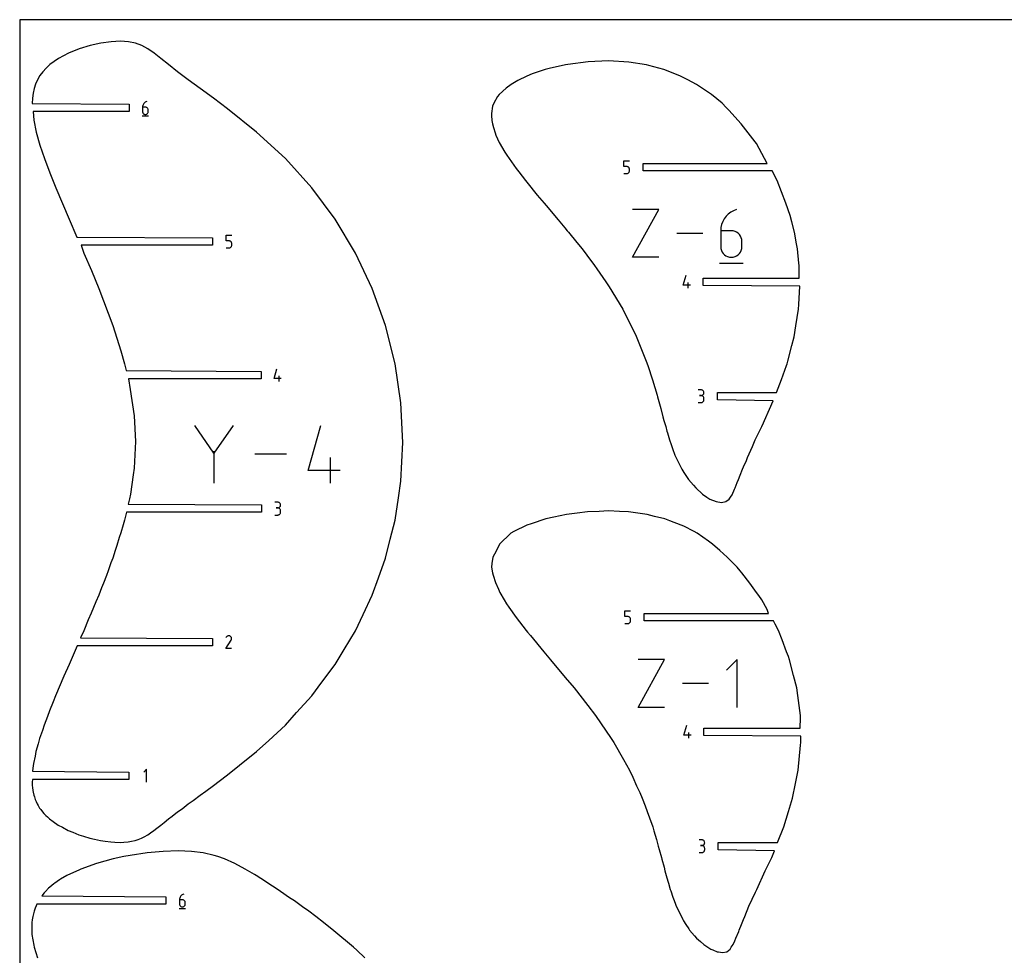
# Model space of a CAD drawing. Extents: x 0 to 600, y 0 to 1200.
# Tile 6 of 7: x 0 to 369, y 850 to 1200. Entities that reach past the tile are written whole.
import ezdxf

# ---------------------------------------------------------------- set-up
doc = ezdxf.new("R2010")
doc.units = 0

msp = doc.modelspace()

# ---------------------------------------------------------------- linework, layer by layer
at = {"layer": 'annotation', "color": 1}
for p, q in [((46.328276, 1168.424685), (46.177445, 1168.149989)), ((46.515764, 1168.67507), (46.328276, 1168.424685)), ((46.737033, 1168.897278), (46.515764, 1168.67507)), ((46.989207, 1169.087444), (46.737033, 1168.897278)), ((47.269408, 1169.241704), (46.989207, 1169.087444)), ((47.574761, 1169.356193), (47.269408, 1169.241704)), ((47.574761, 1169.356193), (47.574761, 1169.356193)), ((45.997259, 1167.543121), (45.973657, 1167.218679)), ((45.973657, 1167.218679), (45.973657, 1165.623295)), ((47.039554, 1167.218679), (45.973657, 1167.218679)), ((45.973657, 1165.623295), (45.973657, 1165.623295)), ((45.973657, 1165.623295), (45.990866, 1165.431549)), ((45.990866, 1165.431549), (46.040468, 1165.251052)), ((46.066147, 1167.854846), (45.997259, 1167.543121)), ((46.040468, 1165.251052), (46.119427, 1165.084822)), ((46.177445, 1168.149989), (46.066147, 1167.854846)), ((46.119427, 1165.084822), (46.224703, 1164.93588)), ((46.224703, 1164.93588), (46.353261, 1164.807246)), ((46.353261, 1164.807246), (46.502063, 1164.701941)), ((46.502063, 1164.701941), (46.66807, 1164.622983)), ((46.66807, 1164.622983), (46.848247, 1164.573394)), ((46.848247, 1164.573394), (47.039554, 1164.556193)), ((47.231259, 1167.201571), (47.039554, 1167.218679)), ((47.039554, 1164.556193), (47.231259, 1164.573394)), ((47.039554, 1164.556193), (47.039554, 1164.556193)), ((47.411646, 1167.152231), (47.231259, 1167.201571)), ((47.231259, 1164.573394), (47.411646, 1164.622983)), ((47.577715, 1167.073634), (47.411646, 1167.152231)), ((47.411646, 1164.622983), (47.577715, 1164.701941)), ((47.726467, 1166.968756), (47.577715, 1167.073634)), ((47.577715, 1164.701941), (47.726467, 1164.807246)), ((47.854901, 1166.840572), (47.726467, 1166.968756)), ((47.726467, 1164.807246), (47.854901, 1164.93588)), ((47.960017, 1166.692057), (47.854901, 1166.840572)), ((47.854901, 1164.93588), (47.960017, 1165.084822)), ((48.038814, 1166.526188), (47.960017, 1166.692057)), ((47.960017, 1165.084822), (48.038814, 1165.251052)), ((48.088292, 1166.345939), (48.038814, 1166.526188)), ((48.038814, 1165.251052), (48.088292, 1165.431549)), ((48.105452, 1166.154287), (48.088292, 1166.345939)), ((48.088292, 1165.431549), (48.105452, 1165.623295)), ((48.105452, 1165.623295), (48.105452, 1166.154287)), ((48.105452, 1166.154287), (48.105452, 1166.154287)), ((45.840156, 1163.956193), (48.240156, 1163.956193)), ((226.095802, 1145.036367), (226.095802, 1147.173881)), ((226.095802, 1147.173881), (228.227597, 1147.173881)), ((227.1617, 1145.036367), (226.095802, 1145.036367)), ((227.353087, 1145.019259), (227.1617, 1145.036367)), ((227.1617, 1142.373881), (227.353008, 1142.391082)), ((227.353008, 1142.391082), (227.533184, 1142.440671)), ((227.533305, 1144.969919), (227.353087, 1145.019259)), ((227.533184, 1142.440671), (227.699192, 1142.519629)), ((227.699325, 1144.891322), (227.533305, 1144.969919)), ((227.699192, 1142.519629), (227.847993, 1142.624935)), ((227.848117, 1144.786444), (227.699325, 1144.891322)), ((227.847993, 1142.624935), (227.976551, 1142.753568)), ((227.97665, 1144.65826), (227.848117, 1144.786444)), ((227.976551, 1142.753568), (228.081827, 1142.90251)), ((228.081894, 1144.509746), (227.97665, 1144.65826)), ((228.081827, 1142.90251), (228.160786, 1143.06874)), ((228.16082, 1144.343876), (228.081894, 1144.509746)), ((228.160786, 1143.06874), (228.210388, 1143.249237)), ((228.210398, 1144.163628), (228.16082, 1144.343876)), ((228.210388, 1143.249237), (228.227597, 1143.440983)), ((228.227597, 1143.971975), (228.210398, 1144.163628)), ((228.227597, 1143.440983), (228.227597, 1143.971975)), ((228.227597, 1143.971975), (228.227597, 1143.971975)), ((226.095802, 1142.373881), (227.1617, 1142.373881)), ((227.1617, 1142.373881), (227.1617, 1142.373881)), ((229.31117, 1111.084067), (239.223529, 1128.936164)), ((239.223529, 1128.936164), (229.31117, 1128.936164)), ((266.150843, 1127.936637), (265.212963, 1127.229372)), ((267.192964, 1128.510359), (266.150843, 1127.936637)), ((268.328628, 1128.936164), (267.192964, 1128.510359)), ((268.328628, 1128.936164), (268.328628, 1128.936164)), ((263.131748, 1124.450065), (262.717811, 1123.352373)), ((263.692718, 1125.471712), (263.131748, 1124.450065)), ((264.390022, 1126.402939), (263.692718, 1125.471712)), ((265.212963, 1127.229372), (264.390022, 1126.402939)), ((262.461603, 1122.19301), (262.373823, 1120.98635)), ((262.373823, 1120.98635), (262.373823, 1115.052817)), ((266.338095, 1120.98635), (262.373823, 1120.98635)), ((262.717811, 1123.352373), (262.461603, 1122.19301)), ((267.051079, 1120.922722), (266.338095, 1120.98635)), ((267.721972, 1120.739217), (267.051079, 1120.922722)), ((268.339616, 1120.4469), (267.721972, 1120.739217)), ((268.892852, 1120.056838), (268.339616, 1120.4469)), ((77.246496, 1117.23271), (77.246496, 1119.370224)), ((77.246496, 1119.370224), (79.378291, 1119.370224)), ((78.312394, 1117.23271), (77.246496, 1117.23271)), ((78.503781, 1117.215602), (78.312394, 1117.23271)), ((78.683999, 1117.166262), (78.503781, 1117.215602)), ((78.850019, 1117.087665), (78.683999, 1117.166262)), ((78.998811, 1116.982787), (78.850019, 1117.087665)), ((79.127344, 1116.854603), (78.998811, 1116.982787)), ((79.232588, 1116.706088), (79.127344, 1116.854603)), ((79.311514, 1116.540219), (79.232588, 1116.706088)), ((255.680966, 1120.010116), (245.919745, 1120.010116)), ((269.370521, 1119.580098), (268.892852, 1120.056838)), ((269.761466, 1119.027745), (269.370521, 1119.580098)), ((270.054528, 1118.410846), (269.761466, 1119.027745)), ((270.238547, 1117.740467), (270.054528, 1118.410846)), ((270.302367, 1117.027676), (270.238547, 1117.740467)), ((270.302367, 1115.052817), (270.302367, 1117.027676)), ((270.302367, 1117.027676), (270.302367, 1117.027676)), ((77.246496, 1114.570224), (78.312394, 1114.570224)), ((78.312394, 1114.570224), (78.503702, 1114.587425)), ((78.312394, 1114.570224), (78.312394, 1114.570224)), ((78.503702, 1114.587425), (78.683878, 1114.637014)), ((78.683878, 1114.637014), (78.849886, 1114.715972)), ((78.849886, 1114.715972), (78.998687, 1114.821277)), ((78.998687, 1114.821277), (79.127245, 1114.949911)), ((79.127245, 1114.949911), (79.232522, 1115.098853)), ((79.232522, 1115.098853), (79.31148, 1115.265083)), ((79.31148, 1115.265083), (79.361082, 1115.44558)), ((79.361092, 1116.35997), (79.311514, 1116.540219)), ((79.361082, 1115.44558), (79.378291, 1115.637326)), ((79.378291, 1116.168318), (79.361092, 1116.35997)), ((79.378291, 1115.637326), (79.378291, 1116.168318)), ((79.378291, 1116.168318), (79.378291, 1116.168318)), ((262.373823, 1115.052817), (262.373823, 1115.052817)), ((262.373823, 1115.052817), (262.437827, 1114.339679)), ((262.437827, 1114.339679), (262.622308, 1113.668375)), ((262.622308, 1113.668375), (262.915968, 1113.050135)), ((262.915968, 1113.050135), (263.307512, 1112.496193)), ((269.370521, 1112.496193), (269.761466, 1113.050135)), ((269.761466, 1113.050135), (270.054528, 1113.668375)), ((270.054528, 1113.668375), (270.238547, 1114.339679)), ((270.238547, 1114.339679), (270.302367, 1115.052817)), ((239.223529, 1111.084067), (229.31117, 1111.084067)), ((263.307512, 1112.496193), (263.785643, 1112.01778)), ((263.785643, 1112.01778), (264.339063, 1111.626129)), ((264.339063, 1111.626129), (264.956476, 1111.332471)), ((264.956476, 1111.332471), (265.626586, 1111.14804)), ((265.626586, 1111.14804), (266.338095, 1111.084067)), ((266.338095, 1111.084067), (267.051079, 1111.14804)), ((266.338095, 1111.084067), (266.338095, 1111.084067)), ((267.051079, 1111.14804), (267.721972, 1111.332471)), ((267.721972, 1111.332471), (268.339616, 1111.626129)), ((268.339616, 1111.626129), (268.892852, 1112.01778)), ((268.892852, 1112.01778), (269.370521, 1112.496193)), ((261.87731, 1108.852555), (270.803359, 1108.852555)), ((248.366658, 1100.586854), (249.431051, 1104.319752)), ((251.031853, 1100.586854), (248.366658, 1100.586854)), ((250.232957, 1099.519752), (250.232957, 1101.651547)), ((95.220013, 1065.651357), (96.284405, 1069.384255)), ((97.885208, 1065.651357), (95.220013, 1065.651357)), ((97.086312, 1064.584255), (97.086312, 1066.71605)), ((255.012257, 1061.460054), (253.94636, 1061.460054)), ((255.203962, 1061.442847), (255.012257, 1061.460054)), ((255.384348, 1061.393259), (255.203962, 1061.442847)), ((255.550418, 1061.31434), (255.384348, 1061.393259)), ((255.69917, 1061.20914), (255.550418, 1061.31434)), ((255.012257, 1059.32826), (254.478556, 1059.32826)), ((254.478556, 1059.32826), (255.012257, 1059.32826)), ((255.012257, 1059.32826), (255.203962, 1059.345471)), ((255.203962, 1059.311053), (255.012257, 1059.32826)), ((255.012257, 1059.32826), (255.012257, 1059.32826)), ((255.203962, 1059.345471), (255.384348, 1059.395088)), ((255.384348, 1059.261465), (255.203962, 1059.311053)), ((255.384348, 1059.395088), (255.550418, 1059.474085)), ((255.550418, 1059.182546), (255.384348, 1059.261465)), ((255.550418, 1059.474085), (255.69917, 1059.579438)), ((255.69917, 1059.077345), (255.550418, 1059.182546)), ((255.827604, 1061.080708), (255.69917, 1061.20914)), ((255.69917, 1059.579438), (255.827604, 1059.708122)), ((255.827604, 1058.948914), (255.69917, 1059.077345)), ((255.932719, 1060.932095), (255.827604, 1061.080708)), ((255.827604, 1059.708122), (255.932719, 1059.857111)), ((255.932719, 1058.8003), (255.827604, 1058.948914)), ((256.011517, 1060.766349), (255.932719, 1060.932095)), ((255.932719, 1059.857111), (256.011517, 1060.023381)), ((256.011517, 1058.634555), (255.932719, 1058.8003)), ((256.060995, 1060.586522), (256.011517, 1060.766349)), ((256.011517, 1060.023381), (256.060995, 1060.203906)), ((256.060995, 1058.454727), (256.011517, 1058.634555)), ((256.078155, 1060.395662), (256.060995, 1060.586522)), ((256.060995, 1060.203906), (256.078155, 1060.395662)), ((256.078155, 1058.263867), (256.060995, 1058.454727)), ((256.060995, 1057.539227), (256.078155, 1057.730166)), ((256.078155, 1060.395662), (256.078155, 1060.395662)), ((256.078155, 1057.730166), (256.078155, 1058.263867)), ((256.078155, 1058.263867), (256.078155, 1058.263867)), ((253.94636, 1056.665774), (255.012257, 1056.665774)), ((255.012257, 1056.665774), (255.203962, 1056.682971)), ((255.012257, 1056.665774), (255.012257, 1056.665774)), ((255.203962, 1056.682971), (255.384348, 1056.732534)), ((255.384348, 1056.732534), (255.550418, 1056.811421)), ((255.550418, 1056.811421), (255.69917, 1056.916589)), ((255.69917, 1056.916589), (255.827604, 1057.044996)), ((255.827604, 1057.044996), (255.932719, 1057.1936)), ((255.932719, 1057.1936), (256.011517, 1057.359357)), ((256.011517, 1057.359357), (256.060995, 1057.539227)), ((72.72249, 1037.707348), (65.519841, 1048.123361)), ((79.923785, 1048.123361), (72.72249, 1037.707348)), ((107.925963, 1031.330044), (112.714187, 1048.122684)), ((72.72249, 1038.545558), (72.72249, 1026.528955)), ((99.830599, 1037.326158), (88.023888, 1037.326158)), ((116.321606, 1026.529632), (116.321606, 1036.119623)), ((119.915482, 1031.330044), (107.925963, 1031.330044)), ((96.565464, 1019.392717), (95.499567, 1019.392717)), ((96.565464, 1017.260923), (96.031763, 1017.260923)), ((96.031763, 1017.260923), (96.565464, 1017.260923)), ((96.757168, 1019.37551), (96.565464, 1019.392717)), ((96.565464, 1017.260923), (96.757168, 1017.278134)), ((96.757168, 1017.243716), (96.565464, 1017.260923)), ((96.565464, 1017.260923), (96.565464, 1017.260923)), ((96.937555, 1019.325922), (96.757168, 1019.37551)), ((96.757168, 1017.278134), (96.937555, 1017.327751)), ((96.937555, 1017.194128), (96.757168, 1017.243716)), ((97.103625, 1019.247003), (96.937555, 1019.325922)), ((96.937555, 1017.327751), (97.103625, 1017.406748)), ((97.103625, 1017.115209), (96.937555, 1017.194128)), ((97.252377, 1019.141803), (97.103625, 1019.247003)), ((97.103625, 1017.406748), (97.252377, 1017.512101)), ((97.252377, 1017.010008), (97.103625, 1017.115209)), ((97.380811, 1019.013371), (97.252377, 1019.141803)), ((97.252377, 1017.512101), (97.380811, 1017.640785)), ((97.485926, 1018.864758), (97.380811, 1019.013371)), ((97.380811, 1017.640785), (97.485926, 1017.789774)), ((97.564724, 1018.699012), (97.485926, 1018.864758)), ((97.485926, 1017.789774), (97.564724, 1017.956044)), ((97.614202, 1018.519185), (97.564724, 1018.699012)), ((97.564724, 1017.956044), (97.614202, 1018.136569)), ((97.631362, 1018.328325), (97.614202, 1018.519185)), ((97.614202, 1018.136569), (97.631362, 1018.328325)), ((97.631362, 1018.328325), (97.631362, 1018.328325)), ((95.499567, 1014.598437), (96.565464, 1014.598437)), ((96.565464, 1014.598437), (96.757168, 1014.615634)), ((96.565464, 1014.598437), (96.565464, 1014.598437)), ((96.757168, 1014.615634), (96.937555, 1014.665197)), ((96.937555, 1014.665197), (97.103625, 1014.744084)), ((97.103625, 1014.744084), (97.252377, 1014.849252)), ((97.380811, 1016.881577), (97.252377, 1017.010008)), ((97.252377, 1014.849252), (97.380811, 1014.977659)), ((97.485926, 1016.732963), (97.380811, 1016.881577)), ((97.380811, 1014.977659), (97.485926, 1015.126263)), ((97.564724, 1016.567218), (97.485926, 1016.732963)), ((97.485926, 1015.126263), (97.564724, 1015.29202)), ((97.614202, 1016.38739), (97.564724, 1016.567218)), ((97.564724, 1015.29202), (97.614202, 1015.47189)), ((97.631362, 1016.19653), (97.614202, 1016.38739)), ((97.614202, 1015.47189), (97.631362, 1015.662829)), ((97.631362, 1015.662829), (97.631362, 1016.19653)), ((97.631362, 1016.19653), (97.631362, 1016.19653)), ((226.500552, 976.614116), (226.500552, 978.75163)), ((226.500552, 978.75163), (228.632347, 978.75163)), ((227.566449, 976.614116), (226.500552, 976.614116)), ((227.757836, 976.597008), (227.566449, 976.614116)), ((227.938055, 976.547668), (227.757836, 976.597008)), ((226.500552, 973.95163), (227.566449, 973.95163)), ((227.566449, 973.95163), (227.757757, 973.968831)), ((227.566449, 973.95163), (227.566449, 973.95163)), ((227.757757, 973.968831), (227.937933, 974.01842)), ((227.937933, 974.01842), (228.103941, 974.097377)), ((228.104075, 976.469071), (227.938055, 976.547668)), ((228.103941, 974.097377), (228.252742, 974.202683)), ((228.252866, 976.364192), (228.104075, 976.469071)), ((228.252742, 974.202683), (228.3813, 974.331317)), ((228.381399, 976.236008), (228.252866, 976.364192)), ((228.3813, 974.331317), (228.486577, 974.480258)), ((228.486644, 976.087494), (228.381399, 976.236008)), ((228.486577, 974.480258), (228.565535, 974.646488)), ((228.56557, 975.921625), (228.486644, 976.087494)), ((228.565535, 974.646488), (228.615137, 974.826986)), ((228.615147, 975.741376), (228.56557, 975.921625)), ((228.615137, 974.826986), (228.632347, 975.018731)), ((228.632347, 975.549723), (228.615147, 975.741376)), ((228.632347, 975.018731), (228.632347, 975.549723)), ((228.632347, 975.549723), (228.632347, 975.549723)), ((77.730673, 969.271982), (77.579265, 969.167575)), ((77.896166, 969.348258), (77.730673, 969.271982)), ((78.07169, 969.395348), (77.896166, 969.348258)), ((78.253192, 969.4122), (78.07169, 969.395348)), ((78.436619, 969.397762), (78.253192, 969.4122)), ((78.617918, 969.35098), (78.436619, 969.397762)), ((78.793036, 969.270801), (78.617918, 969.35098)), ((78.94966, 969.159583), (78.793036, 969.270801)), ((78.793036, 969.270801), (78.793036, 969.270801)), ((77.191932, 964.612278), (79.161781, 967.783481)), ((77.334915, 968.878577), (77.194943, 968.610071)), ((77.445994, 969.036089), (77.334915, 968.878577)), ((77.579265, 969.167575), (77.445994, 969.036089)), ((79.080615, 969.026121), (78.94966, 969.159583)), ((79.184736, 968.874508), (79.080615, 969.026121)), ((79.161781, 967.783481), (79.164135, 967.786395)), ((79.161781, 967.783481), (79.161781, 967.783481)), ((79.164135, 967.786395), (79.166394, 967.789334)), ((79.166394, 967.789334), (79.16857, 967.792322)), ((79.16857, 967.792322), (79.17068, 967.795385)), ((79.17068, 967.795385), (79.172737, 967.798546)), ((79.172737, 967.798546), (79.174758, 967.801832)), ((79.174758, 967.801832), (79.176756, 967.805266)), ((79.176756, 967.805266), (79.178747, 967.808874)), ((79.178747, 967.808874), (79.180745, 967.81268)), ((79.180745, 967.81268), (79.262079, 967.987312)), ((79.180745, 967.81268), (79.180745, 967.81268)), ((79.260859, 968.708832), (79.184736, 968.874508)), ((79.307819, 968.533184), (79.260859, 968.708832)), ((79.262079, 967.987312), (79.309593, 968.168333)), ((79.324452, 968.351654), (79.307819, 968.533184)), ((79.309593, 968.168333), (79.324452, 968.351654)), ((79.323727, 964.612278), (77.191932, 964.612278)), ((231.47536, 942.615578), (241.389448, 960.47079)), ((241.389448, 960.47079), (231.47536, 960.47079)), ((268.513782, 960.47079), (264.54434, 956.500228)), ((268.513782, 942.615578), (268.513782, 960.47079)), ((257.849755, 951.543184), (248.086831, 951.543184)), ((241.389448, 942.615578), (231.47536, 942.615578)), ((248.623775, 932.164602), (249.688167, 935.897501)), ((250.490073, 931.097501), (250.490073, 933.229295)), ((251.28897, 932.164602), (248.623775, 932.164602)), ((47.506017, 919.426348), (46.438915, 918.358946)), ((47.506017, 914.626348), (47.506017, 919.426348)), ((255.312609, 893.037803), (254.246712, 893.037803)), ((255.504313, 893.020596), (255.312609, 893.037803)), ((255.6847, 892.971008), (255.504313, 893.020596)), ((255.85077, 892.892089), (255.6847, 892.971008)), ((255.999522, 892.786888), (255.85077, 892.892089)), ((256.127956, 892.658457), (255.999522, 892.786888)), ((256.233071, 892.509843), (256.127956, 892.658457)), ((256.311869, 892.344098), (256.233071, 892.509843)), ((256.361347, 892.16427), (256.311869, 892.344098)), ((256.378507, 891.97341), (256.361347, 892.16427)), ((256.361347, 891.781655), (256.378507, 891.97341)), ((256.378507, 891.97341), (256.378507, 891.97341)), ((254.246712, 888.243522), (255.312609, 888.243522)), ((255.312609, 890.906008), (254.778908, 890.906008)), ((254.778908, 890.906008), (255.312609, 890.906008)), ((255.312609, 890.906008), (255.504313, 890.923219)), ((255.504313, 890.888801), (255.312609, 890.906008)), ((255.312609, 890.906008), (255.312609, 890.906008)), ((255.312609, 888.243522), (255.504313, 888.260719)), ((255.312609, 888.243522), (255.312609, 888.243522)), ((255.504313, 890.923219), (255.6847, 890.972836)), ((255.6847, 890.839213), (255.504313, 890.888801)), ((255.504313, 888.260719), (255.6847, 888.310282)), ((255.6847, 890.972836), (255.85077, 891.051833)), ((255.85077, 890.760294), (255.6847, 890.839213)), ((255.6847, 888.310282), (255.85077, 888.389169)), ((255.85077, 891.051833), (255.999522, 891.157187)), ((255.999522, 890.655094), (255.85077, 890.760294)), ((255.85077, 888.389169), (255.999522, 888.494337)), ((255.999522, 891.157187), (256.127956, 891.28587)), ((256.127956, 890.526662), (255.999522, 890.655094)), ((255.999522, 888.494337), (256.127956, 888.622744)), ((256.127956, 891.28587), (256.233071, 891.434859)), ((256.233071, 890.378048), (256.127956, 890.526662)), ((256.127956, 888.622744), (256.233071, 888.771348)), ((256.233071, 891.434859), (256.311869, 891.601129)), ((256.311869, 890.212303), (256.233071, 890.378048)), ((256.233071, 888.771348), (256.311869, 888.937106)), ((256.311869, 891.601129), (256.361347, 891.781655)), ((256.361347, 890.032475), (256.311869, 890.212303)), ((256.311869, 888.937106), (256.361347, 889.116975)), ((256.378507, 889.841616), (256.361347, 890.032475)), ((256.361347, 889.116975), (256.378507, 889.307914)), ((256.378507, 889.307914), (256.378507, 889.841616)), ((256.378507, 889.841616), (256.378507, 889.841616)), ((59.830733, 870.935677), (59.807131, 870.611235)), ((59.807131, 870.611235), (59.807131, 869.01585)), ((60.873028, 870.611235), (59.807131, 870.611235)), ((59.899621, 871.247402), (59.830733, 870.935677)), ((60.010919, 871.542545), (59.899621, 871.247402)), ((60.16175, 871.817241), (60.010919, 871.542545)), ((60.349238, 872.067625), (60.16175, 871.817241)), ((60.570507, 872.289833), (60.349238, 872.067625)), ((60.822681, 872.48), (60.570507, 872.289833)), ((61.102882, 872.63426), (60.822681, 872.48)), ((61.064733, 870.594127), (60.873028, 870.611235)), ((61.24512, 870.544787), (61.064733, 870.594127)), ((61.408235, 872.748749), (61.102882, 872.63426)), ((61.411189, 870.46619), (61.24512, 870.544787)), ((61.408235, 872.748749), (61.408235, 872.748749)), ((61.559941, 870.361312), (61.411189, 870.46619)), ((61.688375, 870.233127), (61.559941, 870.361312)), ((61.79349, 870.084613), (61.688375, 870.233127)), ((61.872288, 869.918744), (61.79349, 870.084613)), ((61.921766, 869.738495), (61.872288, 869.918744)), ((61.938926, 869.546843), (61.921766, 869.738495)), ((59.67363, 867.348749), (62.07363, 867.348749)), ((59.807131, 869.01585), (59.807131, 869.01585)), ((59.807131, 869.01585), (59.82434, 868.824105)), ((59.82434, 868.824105), (59.873942, 868.643607)), ((59.873942, 868.643607), (59.952901, 868.477378)), ((59.952901, 868.477378), (60.058177, 868.328436)), ((60.058177, 868.328436), (60.186735, 868.199802)), ((60.186735, 868.199802), (60.335537, 868.094496)), ((60.335537, 868.094496), (60.501544, 868.015539)), ((60.501544, 868.015539), (60.681721, 867.96595)), ((60.681721, 867.96595), (60.873028, 867.948749)), ((60.873028, 867.948749), (61.064733, 867.96595)), ((60.873028, 867.948749), (60.873028, 867.948749)), ((61.064733, 867.96595), (61.24512, 868.015539)), ((61.24512, 868.015539), (61.411189, 868.094496)), ((61.411189, 868.094496), (61.559941, 868.199802)), ((61.559941, 868.199802), (61.688375, 868.328436)), ((61.688375, 868.328436), (61.79349, 868.477378)), ((61.79349, 868.477378), (61.872288, 868.643607)), ((61.872288, 868.643607), (61.921766, 868.824105)), ((61.921766, 868.824105), (61.938926, 869.01585)), ((61.938926, 869.01585), (61.938926, 869.546843)), ((61.938926, 869.546843), (61.938926, 869.546843))]:
    msp.add_line(p, q, dxfattribs=at)
at = {"layer": 'boundary', "color": 5}
for p, q in [((26.360871, 1190.317114), (22.267549, 1189.057222)), ((30.40692, 1191.221322), (26.360871, 1190.317114)), ((34.244902, 1191.766432), (30.40692, 1191.221322)), ((37.714015, 1191.948906), (34.244902, 1191.766432)), ((40.704665, 1191.766432), (37.714015, 1191.948906)), ((43.311996, 1191.221323), (40.704665, 1191.766432)), ((45.682365, 1190.317114), (43.311996, 1191.221323)), ((47.962114, 1189.057222), (45.682365, 1190.317114)), ((18.287752, 1187.445172), (14.582274, 1185.484439)), ((22.267549, 1189.057222), (18.287752, 1187.445172)), ((50.297589, 1187.445173), (47.962114, 1189.057222)), ((52.835135, 1185.48444), (50.297589, 1187.445173)), ((11.311914, 1183.1785), (9.890153, 1181.897158)), ((14.582274, 1185.484439), (11.311914, 1183.1785)), ((55.7211, 1183.178499), (52.835135, 1185.48444)), ((59.101832, 1180.530817), (55.7211, 1183.178499)), ((204.305816, 1183.150363), (198.155501, 1181.758452)), ((205.198152, 1183.283002), (204.305816, 1183.150363)), ((212.723693, 1184.239829), (205.198152, 1183.283002)), ((220.425894, 1184.552277), (212.723693, 1184.239829)), ((228.015716, 1184.133058), (220.425894, 1184.552277)), ((234.539796, 1183.150363), (228.015716, 1184.133058)), ((235.44433, 1182.888347), (234.539796, 1183.150363)), ((8.637468, 1180.530817), (7.569396, 1179.080082)), ((9.890153, 1181.897158), (8.637468, 1180.530817)), ((63.080524, 1177.546007), (59.101832, 1180.530817)), ((191.843351, 1179.733341), (189.768739, 1178.924492)), ((196.694858, 1181.384651), (191.843351, 1179.733341)), ((198.155501, 1181.758452), (196.694858, 1181.384651)), ((241.142002, 1181.384651), (235.44433, 1182.888347)), ((242.753224, 1180.707002), (241.142002, 1181.384651)), ((247.37031, 1178.924493), (242.753224, 1180.707002)), ((5.971565, 1175.929863), (5.427199, 1174.232861)), ((6.683197, 1177.546007), (5.971565, 1175.929863)), ((7.569396, 1179.080082), (6.683197, 1177.546007)), ((67.587829, 1174.232861), (63.080524, 1177.546007)), ((183.891839, 1175.776625), (182.10085, 1174.41804)), ((186.449425, 1177.267953), (183.891839, 1175.776625)), ((189.768739, 1178.924492), (186.449425, 1177.267953)), ((250.025131, 1177.450067), (247.37031, 1178.924493)), ((253.278122, 1175.776625), (250.025131, 1177.450067)), ((257.399671, 1172.93778), (253.278122, 1175.776625)), ((5.04279, 1172.456261), (4.811034, 1170.601336)), ((5.427199, 1174.232861), (5.04279, 1172.456261)), ((72.511243, 1170.601336), (67.587829, 1174.232861)), ((179.408062, 1171.947886), (178.861982, 1171.236457)), ((182.10085, 1174.41804), (179.408062, 1171.947886)), ((258.935036, 1171.947886), (257.399671, 1172.93778)), ((262.855356, 1168.755739), (258.935036, 1171.947886)), ((4.811034, 1170.601336), (4.724626, 1168.669259)), ((4.724626, 1168.669259), (40.913157, 1168.329193)), ((40.913157, 1168.329193), (40.913157, 1165.583193)), ((77.738271, 1166.661315), (72.511243, 1170.601336)), ((177.402873, 1168.755739), (176.941362, 1167.581777)), ((178.861982, 1171.236457), (177.402873, 1168.755739)), ((264.456084, 1167.184951), (262.855356, 1168.755739)), ((40.913157, 1165.583193), (5.082506, 1165.583193)), ((5.082506, 1165.583193), (5.264449, 1162.422753)), ((88.653152, 1157.895547), (77.738271, 1166.661315)), ((176.941362, 1167.581777), (176.617582, 1164.918749)), ((176.617582, 1164.918749), (176.628876, 1164.186288)), ((265.36417, 1166.129058), (264.456084, 1167.184951)), ((269.966847, 1160.988764), (265.36417, 1166.129058)), ((5.264449, 1162.422753), (6.217153, 1157.895547)), ((176.628876, 1164.186288), (176.757436, 1162.312365)), ((176.757436, 1162.312365), (176.983422, 1160.988764)), ((176.983422, 1160.988764), (177.298612, 1159.608455)), ((275.262821, 1154.287919), (269.966847, 1160.988764)), ((6.217153, 1157.895547), (7.575943, 1153.089626)), ((99.432519, 1148.014912), (88.653152, 1157.895547)), ((177.298612, 1159.608455), (177.93306, 1157.593619)), ((177.93306, 1157.593619), (178.221125, 1156.814264)), ((178.221125, 1156.814264), (179.463815, 1154.003512)), ((179.463815, 1154.003512), (181.593383, 1150.404918)), ((275.724005, 1153.688813), (275.262821, 1154.287919)), ((279.730717, 1146.146882), (275.724005, 1153.688813)), ((7.575943, 1153.089626), (9.282383, 1148.014912)), ((181.593383, 1150.404918), (182.299872, 1149.31738)), ((9.282383, 1148.014912), (11.280266, 1142.682158)), ((109.313153, 1137.105361), (99.432519, 1148.014912)), ((182.299872, 1149.31738), (184.040673, 1146.752019)), ((184.040673, 1146.752019), (185.803792, 1144.310672)), ((233.289302, 1143.400882), (233.289302, 1146.146882)), ((233.289302, 1146.146882), (279.730717, 1146.146882)), ((11.280266, 1142.682158), (13.522232, 1137.10536)), ((185.803792, 1144.310672), (186.75597, 1143.042187)), ((186.75597, 1143.042187), (189.299306, 1139.805147)), ((281.58442, 1143.400881), (233.289302, 1143.400882)), ((283.484168, 1139.805142), (281.58442, 1143.400881)), ((189.299306, 1139.805147), (189.805908, 1139.145207)), ((189.805908, 1139.145207), (193.69884, 1134.348418)), ((286.725392, 1131.282205), (283.484168, 1139.805142)), ((13.522232, 1137.10536), (18.557867, 1125.279072)), ((118.078916, 1125.279072), (109.313153, 1137.105361)), ((193.69884, 1134.348418), (196.26436, 1131.282205)), ((196.26436, 1131.282205), (197.742486, 1129.547444)), ((197.742486, 1129.547444), (200.185892, 1126.740454)), ((288.341246, 1126.740455), (286.725392, 1131.282205)), ((18.557867, 1125.279072), (21.433766, 1118.643224)), ((125.650467, 1112.654831), (118.078916, 1125.279072)), ((200.185892, 1126.740454), (201.582141, 1125.036286)), ((201.582141, 1125.036286), (204.010622, 1122.115557)), ((288.952526, 1124.284949), (288.341246, 1126.740455)), ((289.935522, 1120.420462), (288.952526, 1124.284949)), ((204.010622, 1122.115557), (204.939753, 1121.014491)), ((204.939753, 1121.014491), (205.446523, 1120.420463)), ((205.446523, 1120.420463), (208.52519, 1116.587)), ((290.719699, 1116.060864), (289.935522, 1120.420462)), ((21.433766, 1118.643224), (72.185996, 1118.343224)), ((72.185996, 1118.343224), (72.185996, 1115.597224)), ((72.185996, 1115.597224), (23.030986, 1115.597224)), ((23.030986, 1115.597224), (24.028176, 1112.65483)), ((208.52519, 1116.587), (210.466869, 1114.196706)), ((210.466869, 1114.196706), (212.213322, 1111.878275)), ((291.06568, 1114.196705), (290.719699, 1116.060864)), ((291.655878, 1108.862238), (291.06568, 1114.196705)), ((24.028176, 1112.65483), (26.813471, 1106.080601)), ((131.948424, 1099.351415), (125.650467, 1112.654831)), ((212.213322, 1111.878275), (215.141558, 1108.036905)), ((26.813471, 1106.080601), (29.571996, 1099.351415)), ((215.141558, 1108.036905), (216.041089, 1106.740783)), ((216.041089, 1106.740783), (219.435777, 1101.909208)), ((291.752023, 1108.036905), (291.655878, 1108.862238)), ((291.787429, 1103.292752), (291.752023, 1108.036905)), ((219.435777, 1101.909208), (220.612401, 1099.965566)), ((255.826858, 1100.546753), (255.826858, 1103.292752)), ((255.826858, 1103.292752), (291.787429, 1103.292752)), ((29.571996, 1099.351415), (31.372743, 1094.786674)), ((136.902034, 1085.491148), (131.948424, 1099.351415)), ((220.612401, 1099.965566), (225.685043, 1091.68051)), ((291.922489, 1100.246752), (255.826858, 1100.546753)), ((291.575391, 1093.435579), (291.922489, 1100.246752)), ((31.372743, 1094.786674), (33.121577, 1090.164854)), ((225.685043, 1091.68051), (230.714628, 1081.588793)), ((290.485336, 1085.419063), (291.495976, 1091.680511)), ((291.495976, 1091.680511), (291.575391, 1093.435579)), ((33.121577, 1090.164854), (34.798546, 1085.491148)), ((34.798546, 1085.491148), (36.383709, 1080.770734)), ((140.474818, 1071.210567), (136.902034, 1085.491148)), ((289.843256, 1081.303603), (290.485336, 1085.419063)), ((36.383709, 1080.770734), (37.857116, 1076.008812)), ((230.714628, 1081.588793), (234.504341, 1072.161215)), ((288.985785, 1078.084924), (289.843256, 1081.303603)), ((287.435899, 1072.161215), (288.985785, 1078.084924)), ((37.857116, 1076.008812), (39.198833, 1071.210567)), ((39.198833, 1071.210567), (39.828191, 1068.657255)), ((142.638929, 1056.649785), (140.474818, 1071.210567)), ((234.504341, 1072.161215), (235.116138, 1070.628237)), ((235.116138, 1070.628237), (236.802542, 1065.246922)), ((285.074086, 1065.288948), (287.032257, 1070.628237)), ((287.032257, 1070.628237), (287.186598, 1071.224312)), ((287.186598, 1071.224312), (287.435899, 1072.161215)), ((39.828191, 1068.657255), (90.426213, 1068.357255)), ((90.426213, 1065.611255), (40.761205, 1065.611256)), ((40.761205, 1065.611256), (41.40738, 1061.525864)), ((90.426213, 1068.357255), (90.426213, 1065.611255)), ((236.802542, 1065.246922), (238.60833, 1059.492632)), ((283.284873, 1060.438623), (285.074086, 1065.288948)), ((41.40738, 1061.525864), (42.849788, 1051.75814)), ((238.60833, 1059.492632), (238.759903, 1058.872776)), ((238.759903, 1058.872776), (239.918068, 1054.426824)), ((261.139859, 1057.692623), (261.139859, 1060.438623)), ((261.139859, 1060.438623), (283.284873, 1060.438623)), ((282.034253, 1057.392623), (261.139859, 1057.692623)), ((143.355842, 1041.734076), (142.638929, 1056.649785)), ((239.918068, 1054.426824), (240.755936, 1051.295241)), ((278.715961, 1049.953005), (280.59844, 1054.200976)), ((280.59844, 1054.200976), (282.034253, 1057.392623)), ((42.849788, 1051.75814), (43.354497, 1042.164271)), ((240.755936, 1051.295241), (241.135462, 1049.953005)), ((241.135462, 1049.953005), (241.795732, 1047.711809)), ((241.795732, 1047.711809), (242.222072, 1046.043881)), ((276.183836, 1044.519009), (277.787917, 1047.711807)), ((277.787917, 1047.711807), (278.338972, 1049.054798)), ((278.338972, 1049.054798), (278.715961, 1049.953005)), ((242.222072, 1046.043881), (242.394922, 1045.425778)), ((242.394922, 1045.425778), (243.210736, 1042.703774)), ((275.284055, 1042.703773), (276.183836, 1044.519009)), ((43.354497, 1042.164271), (42.850874, 1032.148276)), ((142.638929, 1027.260743), (143.355842, 1041.734076)), ((243.210736, 1042.703774), (243.7711, 1041.015158)), ((243.7711, 1041.015158), (244.284707, 1039.558075)), ((244.284707, 1039.558075), (245.25316, 1037.062639)), ((272.43583, 1036.167372), (274.205261, 1040.276821)), ((274.205261, 1040.276821), (275.284055, 1042.703773)), ((245.25316, 1037.062639), (246.18208, 1035.062675)), ((272.016981, 1035.062675), (272.43583, 1036.167372)), ((42.850874, 1032.148276), (42.462153, 1029.623654)), ((246.18208, 1035.062675), (247.789456, 1031.825464)), ((270.563635, 1031.825464), (270.934705, 1032.662627)), ((270.934705, 1032.662627), (272.016981, 1035.062675)), ((42.462153, 1029.623654), (41.410927, 1022.388762)), ((247.789456, 1031.825464), (248.628808, 1030.516684)), ((248.628808, 1030.516684), (250.327154, 1027.942658)), ((268.995647, 1027.942658), (269.635728, 1029.551103)), ((269.635728, 1029.551103), (270.563635, 1031.825464)), ((141.722656, 1021.100968), (142.638929, 1027.260743)), ((250.327154, 1027.942658), (252.143686, 1025.766334)), ((252.143686, 1025.766334), (253.012434, 1024.750344)), ((253.012434, 1024.750344), (255.493511, 1022.465037)), ((267.521524, 1024.236256), (267.751711, 1024.750343)), ((267.751711, 1024.750343), (268.510906, 1026.724081)), ((268.510906, 1026.724081), (268.995647, 1027.942658)), ((41.410927, 1022.388762), (41.03696, 1020.671518)), ((140.474817, 1012.712202), (141.722656, 1021.100968)), ((255.493511, 1022.465037), (257.177584, 1021.263226)), ((257.177584, 1021.263226), (258.327744, 1020.559791)), ((265.578128, 1020.559791), (266.068202, 1021.263226)), ((266.068202, 1021.263226), (266.601195, 1022.146492)), ((266.601195, 1022.146492), (267.521524, 1024.236256)), ((41.03696, 1020.671518), (40.626468, 1018.671286)), ((40.626468, 1018.671286), (90.439066, 1018.371286)), ((90.439066, 1018.371286), (90.439066, 1015.625286)), ((258.327744, 1020.559791), (260.70046, 1019.608756)), ((260.70046, 1019.608756), (262.725897, 1019.290399)), ((262.725897, 1019.290399), (264.314563, 1019.608756)), ((264.314563, 1019.608756), (265.578128, 1020.559791)), ((39.981786, 1015.625286), (39.204939, 1012.712202)), ((90.439066, 1015.625286), (39.981786, 1015.625286)), ((199.946711, 1013.750289), (196.918594, 1013.127795)), ((204.606772, 1014.783324), (199.946711, 1013.750289)), ((208.584449, 1015.26298), (204.606772, 1014.783324)), ((212.564176, 1015.781315), (208.584449, 1015.26298)), ((216.872212, 1015.957934), (212.564176, 1015.781315)), ((220.417678, 1016.115399), (216.872212, 1015.957934)), ((224.502875, 1015.939007), (220.417678, 1016.115399)), ((227.860272, 1015.781314), (224.502875, 1015.939007)), ((231.402629, 1015.297486), (227.860272, 1015.781314)), ((234.850695, 1014.783324), (231.402629, 1015.297486)), ((237.649982, 1014.114389), (234.850695, 1014.783324)), ((241.422752, 1013.127796), (237.649982, 1014.114389)), ((38.690826, 1010.946782), (37.864146, 1007.917992)), ((39.204939, 1012.712202), (38.690826, 1010.946782)), ((138.694658, 1005.602809), (140.474817, 1012.712202)), ((189.86791, 1010.821109), (184.887261, 1008.403299)), ((191.3976, 1011.292641), (189.86791, 1010.821109)), ((196.918594, 1013.127795), (191.3976, 1011.292641)), ((243.335107, 1012.46007), (241.422752, 1013.127796)), ((247.621788, 1010.821109), (243.335107, 1012.46007)), ((248.534672, 1010.396654), (247.621788, 1010.821109)), ((252.456142, 1008.403299), (248.534672, 1010.396654)), ((37.291699, 1006.145232), (36.391204, 1003.160077)), ((37.864146, 1007.917992), (37.291699, 1006.145232)), ((183.872666, 1007.792239), (179.59653, 1003.681854)), ((184.887261, 1008.403299), (183.872666, 1007.792239)), ((253.520592, 1007.792239), (252.456142, 1008.403299)), ((257.841614, 1004.761297), (253.520592, 1007.792239)), ((36.391204, 1003.160077), (35.768264, 1001.386912)), ((136.902034, 998.443633), (138.694658, 1005.602809)), ((179.59653, 1003.681854), (178.318582, 1001.03634)), ((259.23594, 1003.681854), (257.841614, 1004.761297)), ((262.039152, 1001.342587), (259.23594, 1003.681854)), ((35.768264, 1001.386912), (34.805895, 998.443633)), ((177.105359, 998.847775), (176.685564, 996.438422)), ((178.318582, 1001.03634), (177.105359, 998.847775)), ((264.771845, 998.847775), (262.039152, 1001.342587)), ((265.965575, 997.707443), (264.771845, 998.847775)), ((34.140316, 996.67549), (33.12801, 993.773856)), ((34.805895, 998.443633), (34.140316, 996.67549)), ((134.278863, 991.110135), (136.902034, 998.443633)), ((176.685564, 996.438422), (176.627406, 995.111676)), ((176.627406, 995.111676), (176.948299, 992.976849)), ((268.481085, 995.111677), (265.965575, 997.707443)), ((269.696952, 993.695144), (268.481085, 995.111677)), ((32.427637, 992.01521), (31.37733, 989.15592)), ((33.12801, 993.773856), (32.427637, 992.01521)), ((176.948299, 992.976849), (177.236565, 992.121077)), ((177.236565, 992.121077), (178.044745, 989.398293)), ((270.261637, 992.976849), (269.696952, 993.695144)), ((273.275148, 989.11042), (270.261637, 992.976849)), ((31.37733, 989.15592), (30.650023, 987.410633)), ((131.948424, 984.595018), (134.278863, 991.110135)), ((178.044745, 989.398293), (179.19966, 986.879006)), ((275.81542, 985.614216), (273.275148, 989.11042)), ((29.573645, 984.595018), (28.473014, 982.067869)), ((30.650023, 987.410633), (29.573645, 984.595018)), ((128.503538, 977.324368), (131.948424, 984.595018)), ((179.19966, 986.879006), (179.738708, 985.614216)), ((179.738708, 985.614216), (181.301249, 982.848113)), ((276.630134, 984.47285), (275.81542, 985.614216)), ((277.728774, 982.848115), (276.630134, 984.47285)), ((28.473014, 982.067869), (26.808483, 977.871493)), ((181.301249, 982.848113), (182.227582, 981.354739)), ((182.227582, 981.354739), (183.064358, 980.179858)), ((279.790579, 979.250099), (277.728774, 982.848115)), ((26.808483, 977.871493), (25.684361, 975.38346)), ((125.650468, 971.302784), (128.503538, 977.324368)), ((183.064358, 980.179858), (185.81814, 976.232611)), ((233.694051, 974.97863), (233.694051, 977.72463)), ((233.694051, 977.72463), (280.303767, 977.72463)), ((280.303767, 977.72463), (279.790579, 979.250099)), ((25.684361, 975.38346), (24.014195, 971.302785)), ((185.81814, 976.232611), (189.603536, 971.35737)), ((282.080716, 974.97863), (233.694051, 974.97863)), ((282.704719, 973.798529), (282.080716, 974.97863)), ((283.938272, 971.357366), (282.704719, 973.798529)), ((24.014195, 971.302785), (22.799638, 968.685317)), ((121.423667, 964.261262), (125.650468, 971.302784)), ((189.603536, 971.35737), (190.097888, 970.723594)), ((190.097888, 970.723594), (191.130564, 969.477396)), ((191.130564, 969.477396), (196.107762, 963.439247)), ((285.34919, 967.857063), (283.938272, 971.357366)), ((21.456583, 965.639317), (18.520712, 958.689159)), ((72.131432, 965.639317), (21.456583, 965.639317)), ((22.799638, 968.685317), (72.131432, 968.385317)), ((72.131432, 968.385317), (72.131432, 965.639317)), ((287.040447, 963.439247), (285.34919, 967.857063)), ((118.078916, 958.689159), (121.423667, 964.261262)), ((196.107762, 963.439247), (198.709501, 960.433832)), ((287.710067, 961.64371), (287.040447, 963.439247)), ((18.520712, 958.689159), (16.535048, 954.316053)), ((113.115308, 951.998157), (118.078916, 958.689159)), ((198.709501, 960.433832), (204.200039, 953.779536)), ((288.145059, 960.433831), (287.710067, 961.64371)), ((289.652051, 954.575393), (288.145059, 960.433831)), ((290.802165, 949.903478), (289.652051, 954.575393)), ((16.535048, 954.316053), (13.458063, 946.872816)), ((109.313153, 946.872816), (113.115308, 951.998157)), ((204.200039, 953.779536), (207.486204, 949.903479)), ((207.486204, 949.903479), (212.644188, 943.263928)), ((291.204253, 947.049664), (290.802165, 949.903478)), ((12.541308, 944.712099), (11.202311, 941.300719)), ((13.458063, 946.872816), (12.541308, 944.712099)), ((103.658064, 940.634086), (109.313153, 946.872816)), ((292.189065, 939.610526), (291.204253, 947.049664)), ((11.202311, 941.300719), (10.391339, 939.228122)), ((99.432518, 935.972431), (103.658064, 940.634086)), ((212.644188, 943.263928), (215.468908, 939.610526)), ((10.391339, 939.228122), (9.191079, 935.97243)), ((215.468908, 939.610526), (221.380379, 930.917746)), ((292.126403, 934.870501), (292.211893, 938.651397)), ((292.211893, 938.651397), (292.189065, 939.610526)), ((8.507539, 933.994594), (7.472143, 930.901987)), ((9.191079, 935.97243), (8.507539, 933.994594)), ((93.212261, 930.27393), (99.432518, 935.972431)), ((256.083974, 932.124501), (256.083974, 934.870501)), ((256.083974, 934.870501), (292.126403, 934.870501)), ((6.938528, 929.024125), (6.101991, 926.100109)), ((7.472143, 930.901987), (6.938528, 929.024125)), ((88.652957, 926.10011), (93.212261, 930.27393)), ((221.380379, 930.917746), (222.396216, 929.406568)), ((222.396216, 929.406568), (225.997254, 923.099324)), ((292.333706, 931.824501), (256.083974, 932.124501)), ((292.291255, 928.467449), (292.376849, 929.406568)), ((292.376849, 929.406568), (292.333706, 931.824501)), ((6.101991, 926.100109), (5.741207, 924.327018)), ((82.321219, 921.009253), (88.652957, 926.10011)), ((291.406551, 919.143225), (292.291255, 928.467449)), ((5.139281, 921.576723), (4.974468, 919.913077)), ((5.741207, 924.327018), (5.139281, 921.576723)), ((225.997254, 923.099324), (228.205333, 919.143226)), ((4.974468, 919.913077), (4.817857, 918.699348)), ((4.817857, 918.699348), (40.845918, 918.399348)), ((40.845918, 918.399348), (40.845917, 915.653348)), ((77.73669, 917.341718), (82.321219, 921.009253)), ((228.205333, 919.143226), (229.444782, 916.491584)), ((290.406375, 914.151316), (291.406551, 919.143225)), ((4.73589, 915.653348), (4.644006, 914.568229)), ((4.644006, 914.568229), (4.67085, 913.405017)), ((40.845917, 915.653348), (4.73589, 915.653348)), ((72.508157, 913.405018), (74.658844, 915.013401)), ((74.658844, 915.013401), (77.73669, 917.341718)), ((229.444782, 916.491584), (230.912301, 913.226472)), ((289.297144, 908.672431), (290.406375, 914.151316)), ((4.67085, 913.405017), (4.788556, 912.66808)), ((4.788556, 912.66808), (4.90006, 911.551628)), ((4.90006, 911.551628), (5.081896, 910.84551)), ((5.081896, 910.84551), (5.282466, 909.77654)), ((67.582501, 909.77654), (69.612451, 911.256028)), ((69.612451, 911.256028), (72.508157, 913.405018)), ((230.912301, 913.226472), (232.041978, 910.806956)), ((232.041978, 910.806956), (232.997199, 908.672431)), ((5.282466, 909.77654), (5.531367, 909.101763)), ((5.531367, 909.101763), (5.825396, 908.08097)), ((5.825396, 908.08097), (6.144313, 907.438073)), ((6.144313, 907.438073), (6.53619, 906.466182)), ((63.072067, 906.466182), (64.937662, 907.813392)), ((64.937662, 907.813392), (67.582501, 909.77654)), ((232.997199, 908.672431), (234.062006, 905.811784)), ((287.759926, 903.621006), (289.297144, 908.672431)), ((6.53619, 906.466182), (6.928079, 905.855666)), ((6.928079, 905.855666), (7.422181, 904.933395)), ((7.422181, 904.933395), (7.890005, 904.355816)), ((7.890005, 904.355816), (8.4907, 903.483872)), ((8.4907, 903.483872), (9.035558, 902.939676)), ((9.035558, 902.939676), (9.744502, 902.118682)), ((57.127104, 901.911229), (59.089204, 903.483872)), ((59.089204, 903.483872), (60.747039, 904.695387)), ((60.747039, 904.695387), (63.072067, 906.466182)), ((234.062006, 905.811784), (234.82425, 903.621005)), ((234.82425, 903.621005), (235.719743, 901.241455)), ((286.002137, 897.840701), (287.759926, 903.621006)), ((9.744502, 902.118682), (10.359979, 901.608132)), ((10.359979, 901.608132), (11.168018, 900.838428)), ((11.168018, 900.838428), (12.57118, 899.923564)), ((12.57118, 899.923564), (14.4436, 898.534429)), ((52.810799, 898.534429), (54.043, 899.46721)), ((54.043, 899.46721), (55.703163, 900.838428)), ((55.703163, 900.838428), (57.127104, 901.911229)), ((235.719743, 901.241455), (236.912561, 897.8407)), ((14.4436, 898.534429), (16.029999, 897.755317)), ((16.029999, 897.755317), (18.156259, 896.575338)), ((18.156259, 896.575338), (19.859885, 895.933813)), ((19.859885, 895.933813), (22.144805, 894.964639)), ((47.922131, 894.964639), (48.947546, 895.614686)), ((48.947546, 895.614686), (50.26587, 896.575338)), ((50.26587, 896.575338), (51.365313, 897.367214)), ((51.365313, 897.367214), (52.810799, 898.534429)), ((236.912561, 897.8407), (237.19511, 896.866031)), ((237.19511, 896.866031), (237.331158, 896.343315)), ((237.331158, 896.343315), (238.300251, 893.116532)), ((283.628758, 892.016372), (286.002137, 897.840701)), ((22.144805, 894.964639), (23.899425, 894.462516)), ((23.899425, 894.462516), (26.248053, 893.705811)), ((26.248053, 893.705811), (27.987203, 893.344908)), ((27.987203, 893.344908), (30.30482, 892.802346)), ((30.30482, 892.802346), (31.96179, 892.584475)), ((31.96179, 892.584475), (34.153915, 892.257719)), ((34.153915, 892.257719), (35.661735, 892.184677)), ((35.661735, 892.184677), (37.634159, 892.075395)), ((37.634159, 892.075395), (38.946407, 892.148543)), ((38.946407, 892.148543), (40.635594, 892.257719)), ((40.635594, 892.257719), (41.789119, 892.476543)), ((41.789119, 892.476543), (43.253239, 892.802346)), ((43.253239, 892.802346), (44.305908, 893.165885)), ((44.305908, 893.165885), (45.633337, 893.705811)), ((45.633337, 893.705811), (46.643235, 894.213089)), ((46.643235, 894.213089), (47.922131, 894.964639)), ((238.300251, 893.116532), (238.945447, 890.724443)), ((261.440211, 889.270371), (261.440211, 892.016372)), ((261.440211, 892.016372), (283.628758, 892.016372)), ((47.689857, 888.167042), (41.329202, 887.229158)), ((53.751484, 888.719837), (47.689857, 888.167042)), ((59.32218, 888.892403), (53.751484, 888.719837)), ((64.280229, 888.690777), (59.32218, 888.892403)), ((68.723175, 888.125465), (64.280229, 888.690777)), ((72.795231, 887.207878), (68.723175, 888.125465)), ((238.945447, 890.724443), (239.36507, 889.389797)), ((239.36507, 889.389797), (240.188544, 886.478611)), ((282.450472, 888.970372), (261.440211, 889.270371)), ((281.478114, 886.478613), (282.450472, 888.970372)), ((34.953724, 885.898639), (28.773416, 884.189604)), ((38.940708, 886.73909), (34.953724, 885.898639)), ((41.329202, 887.229158), (38.940708, 886.73909)), ((74.213913, 886.739091), (72.795231, 887.207878)), ((76.680845, 885.898639), (74.213913, 886.739091)), ((80.516095, 884.189605), (76.680845, 885.898639)), ((240.188544, 886.478611), (240.347863, 885.819103)), ((240.347863, 885.819103), (241.149246, 882.752007)), ((279.039751, 881.43571), (281.478114, 886.478613)), ((22.348608, 881.861131), (17.677915, 879.666193)), ((22.944966, 882.110884), (22.348608, 881.861131)), ((28.773416, 884.189604), (22.944966, 882.110884)), ((84.406934, 882.110884), (80.516095, 884.189605)), ((87.862052, 880.00542), (84.406934, 882.110884)), ((241.149246, 882.752007), (241.454202, 881.43571)), ((241.454202, 881.43571), (241.956918, 879.741851)), ((275.882094, 874.388128), (279.039751, 881.43571)), ((14.88604, 878.038768), (13.189176, 876.859217)), ((15.322351, 878.307754), (14.88604, 878.038768)), ((17.677915, 879.666193), (15.322351, 878.307754)), ((88.484293, 879.666194), (87.862052, 880.00542)), ((91.954475, 877.407781), (88.484293, 879.666194)), ((92.874715, 876.859217), (91.954475, 877.407781)), ((241.956918, 879.741851), (242.542, 877.510084)), ((242.542, 877.510084), (242.781003, 876.796908)), ((9.657187, 873.694789), (9.198549, 873.18198)), ((10.836677, 874.901204), (9.657187, 873.694789)), ((11.301055, 875.321173), (10.836677, 874.901204)), ((12.732295, 876.520207), (11.301055, 875.321173)), ((13.189176, 876.859217), (12.732295, 876.520207)), ((96.355332, 874.520062), (92.874715, 876.859217)), ((97.66506, 873.694788), (96.355332, 874.520062)), ((101.024515, 871.360592), (97.66506, 873.694788)), ((242.781003, 876.796908), (243.504401, 874.388129)), ((243.504401, 874.388129), (243.64534, 873.889659)), ((243.64534, 873.889659), (244.439465, 871.595467)), ((272.929018, 868.169816), (275.42787, 873.485582)), ((275.42787, 873.485582), (275.882094, 874.388128)), ((9.198549, 873.18198), (8.282972, 872.021749)), ((8.282972, 872.021749), (54.74663, 871.721749)), ((54.74663, 871.721749), (54.74663, 868.975749)), ((102.800195, 870.1823), (101.024515, 871.360592)), ((105.883103, 867.949752), (102.800195, 870.1823)), ((244.439465, 871.595467), (244.644928, 870.937925)), ((244.644928, 870.937925), (245.317443, 869.285512)), ((5.400731, 866.332253), (5.125874, 865.307598)), ((5.78058, 867.425594), (5.400731, 866.332253)), ((6.128479, 868.298816), (5.78058, 867.425594)), ((6.455952, 868.975749), (6.128479, 868.298816)), ((54.74663, 868.975749), (6.455952, 868.975749)), ((108.189266, 866.332253), (105.883103, 867.949752)), ((110.84882, 864.309221), (108.189266, 866.332253)), ((245.317443, 869.285512), (245.734571, 868.169817)), ((245.734571, 868.169817), (246.666943, 866.330197)), ((246.666943, 866.330197), (248.140503, 863.188218)), ((271.350321, 864.299045), (272.929018, 868.169816)), ((4.707511, 863.089926), (4.5875, 862.155169)), ((4.888604, 864.283935), (4.707511, 863.089926)), ((5.125874, 865.307598), (4.888604, 864.283935)), ((113.741222, 862.155169), (110.84882, 864.309221)), ((248.140503, 863.188218), (248.427444, 862.749261)), ((248.427444, 862.749261), (249.305012, 861.325711)), ((270.209354, 861.325711), (270.892101, 863.188218)), ((270.892101, 863.188218), (271.350321, 864.299045)), ((4.5875, 862.155169), (4.592455, 859.106606)), ((4.592455, 859.106606), (4.602351, 857.661565)), ((117.551144, 858.980261), (113.741222, 862.155169)), ((124.974083, 852.86196), (117.551144, 858.980261)), ((249.305012, 861.325711), (250.404689, 859.703691)), ((250.404689, 859.703691), (250.690228, 859.262803)), ((250.690228, 859.262803), (252.551818, 857.155214)), ((268.076105, 856.235766), (269.093884, 858.687557)), ((269.093884, 858.687557), (269.3288, 859.262803)), ((269.3288, 859.262803), (270.209354, 861.325711)), ((4.602351, 857.661565), (5.300642, 853.604599)), ((252.551818, 857.155214), (253.337223, 856.235766)), ((253.337223, 856.235766), (254.809703, 854.95557)), ((254.809703, 854.95557), (256.026456, 853.870015)), ((266.983757, 853.870015), (267.604132, 855.200877)), ((267.604132, 855.200877), (268.076105, 856.235766)), ((5.300642, 853.604599), (5.418318, 852.86196)), ((5.418318, 852.86196), (6.680218, 848.826209)), ((126.132708, 851.739534), (124.974083, 852.86196)), ((129.145121, 848.82621), (126.132708, 851.739534)), ((256.026456, 853.870015), (257.125284, 853.162088)), ((257.125284, 853.162088), (258.629651, 852.17209)), ((258.629651, 852.17209), (259.417999, 851.837937)), ((259.417999, 851.837937), (261.013949, 851.148528)), ((264.630666, 851.148528), (265.889588, 852.17209)), ((265.889588, 852.17209), (266.331827, 852.848177)), ((266.331827, 852.848177), (266.983757, 853.870015)), ((261.013949, 851.148528), (261.576719, 851.054802)), ((261.576719, 851.054802), (263.043381, 850.805901)), ((263.043381, 850.805901), (264.630666, 851.148528))]:
    msp.add_line(p, q, dxfattribs=at)
at = {"layer": 'frame', "color": 5}
for p, q in [((600, 1200), (0, 1200)), ((0, 1200), (0, 0))]:
    msp.add_line(p, q, dxfattribs=at)

doc.saveas('drawing.dxf')
